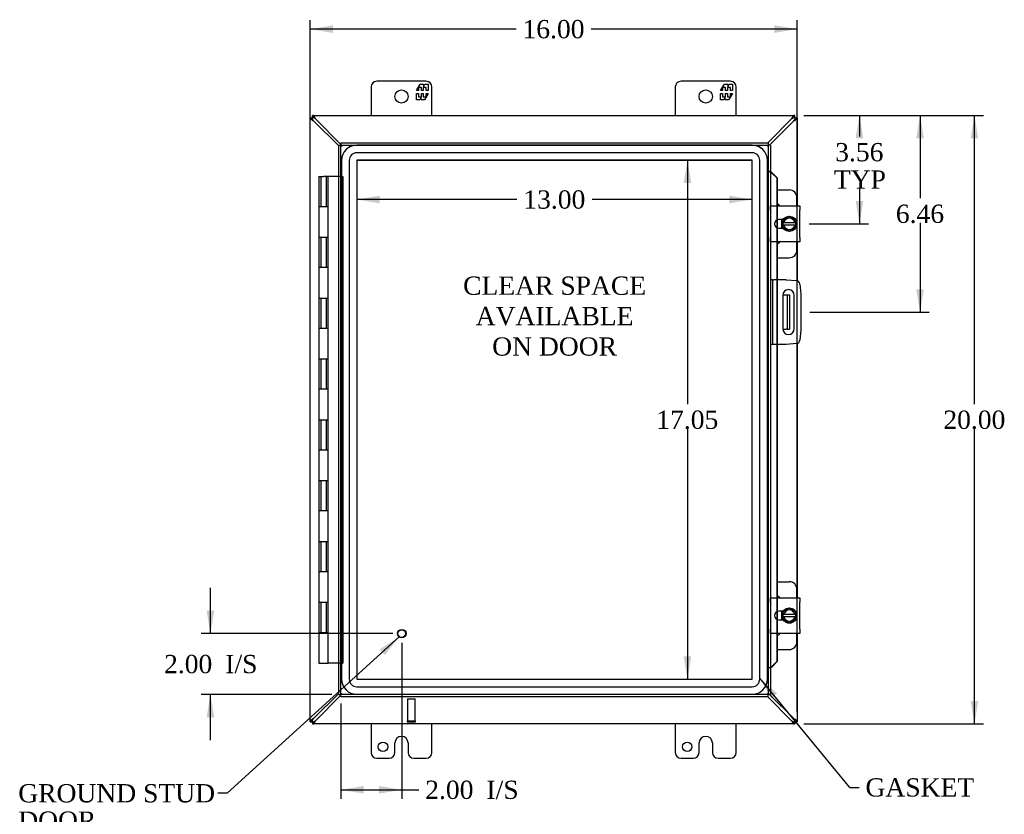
# Model space of a CAD drawing. Header units: inches. Extents: x 4 to 119, y 2 to 80.
# Tile 3 of 8: x 25 to 58, y 27 to 53. Entities that reach past the tile are written whole.
import ezdxf
from ezdxf.enums import TextEntityAlignment as Align

# ---------------------------------------------------------------- set-up
doc = ezdxf.new("R2010")
doc.units = ezdxf.units.IN
doc.header["$MEASUREMENT"] = 0
for name, color, linetype in [('COM40153-1', 7, 'CONTINUOUS'), ('COM40153-2', 7, 'CONTINUOUS'), ('COM42667', 7, 'CONTINUOUS'), ('COM42780', 7, 'CONTINUOUS'), ('COM48471', 7, 'CONTINUOUS'), ('COM48507', 7, 'CONTINUOUS'), ('COM70219', 7, 'CONTINUOUS'), ('COM71780-6', 7, 'CONTINUOUS'), ('DEFAULT', 7, 'CONTINUOUS'), ('FET07710', 7, 'CONTINUOUS'), ('HNG10620-16B', 7, 'CONTINUOUS'), ('HNG10620-16C', 7, 'CONTINUOUS'), ('SCC19011', 7, 'CONTINUOUS'), ('SPR20265', 7, 'CONTINUOUS'), ('STD21878', 7, 'CONTINUOUS'), ('WAF25035', 7, 'CONTINUOUS')]:
    doc.layers.add(name, color=color, linetype=linetype)
doc.styles.add('SEACAD_TIMES_NEW_ROMAN', font='times.ttf')

# ---------------------------------------------------------------- blocks, each defined once
blk = doc.blocks.new('SEANNOT_GROUP2')
at = {"layer": 'DEFAULT', "linetype": 'Continuous'}
blk.add_hatch(color=136, dxfattribs=at).paths.add_polyline_path([(37.261, 32.534), (37.732, 33.132), (37.093, 32.719)])
at = {"layer": 'DEFAULT', "color": 136, "linetype": 'Continuous'}
blk.add_line((32.08, 27.992), (31.78, 27.992), dxfattribs=at)
blk.add_lwpolyline([(32.08, 27.992), (37.732, 33.132)], dxfattribs=at)
at = {"layer": 'DEFAULT', "color": 136, "linetype": 'Continuous', "style": 'SEACAD_TIMES_NEW_ROMAN'}
for s, p in [('GROUND STUD', (25.214, 28.292)), ('DOOR', (25.214, 27.392))]:
    blk.add_text(s, height=0.6, dxfattribs=at).set_placement(p, align=Align.TOP_LEFT)
blk = doc.blocks.new('SEANNOT_GROUP3')
at = {"layer": 'DEFAULT', "linetype": 'Continuous'}
blk.add_hatch(color=136, dxfattribs=at).paths.add_polyline_path([(50.163, 31.275), (49.589, 31.774), (49.97, 31.116)])
at = {"layer": 'DEFAULT', "color": 136, "linetype": 'Continuous'}
blk.add_line((52.554, 28.184), (52.854, 28.184), dxfattribs=at)
blk.add_lwpolyline([(52.554, 28.184), (49.589, 31.774)], dxfattribs=at)
at = {"layer": 'DEFAULT', "color": 136, "linetype": 'Continuous', "style": 'SEACAD_TIMES_NEW_ROMAN'}
blk.add_text('GASKET', height=0.6, dxfattribs=at).set_placement((53.064, 28.484), align=Align.TOP_LEFT)
blk = doc.blocks.new('GDIMGGROUP')
at = {"layer": 'DEFAULT', "linetype": 'Continuous'}
for points in [[(35.563, 53.234), (34.813, 53.109), (35.563, 52.984)], [(50.063, 53.234), (50.063, 52.984), (50.813, 53.109)]]:
    blk.add_hatch(color=136, dxfattribs=at).paths.add_polyline_path(points)
at = {"layer": 'DEFAULT', "color": 136, "linetype": 'Continuous'}
for p, q in [((34.813, 30.671), (34.813, 53.409)), ((50.813, 30.671), (50.813, 53.409)), ((41.579, 53.109), (34.813, 53.109)), ((50.813, 53.109), (44.047, 53.109))]:
    blk.add_line(p, q, dxfattribs=at)
at = {"layer": 'DEFAULT', "color": 136, "linetype": 'Continuous', "style": 'SEACAD_TIMES_NEW_ROMAN'}
blk.add_text('16.00', height=0.6, dxfattribs=at).set_placement((41.789, 53.409), align=Align.TOP_LEFT)
blk = doc.blocks.new('GDIMGGROUP1')
at = {"layer": 'DEFAULT', "linetype": 'Continuous'}
for points in [[(56.771, 49.52), (56.646, 50.27), (56.521, 49.52)], [(56.771, 31.02), (56.521, 31.02), (56.646, 30.27)]]:
    blk.add_hatch(color=136, dxfattribs=at).paths.add_polyline_path(points)
at = {"layer": 'DEFAULT', "color": 136, "linetype": 'Continuous'}
for p, q in [((51.041, 50.27), (56.946, 50.27)), ((56.646, 40.78), (56.646, 50.27)), ((56.646, 30.27), (56.646, 39.97)), ((51.041, 30.27), (56.946, 30.27))]:
    blk.add_line(p, q, dxfattribs=at)
at = {"layer": 'DEFAULT', "color": 136, "linetype": 'Continuous', "style": 'SEACAD_TIMES_NEW_ROMAN'}
blk.add_text('20.00', height=0.6, dxfattribs=at).set_placement((55.623, 40.57), align=Align.TOP_LEFT)
blk = doc.blocks.new('GDIMGGROUP2')
at = {"layer": 'DEFAULT', "linetype": 'Continuous'}
for points in [[(31.407, 33.989), (31.532, 33.239), (31.657, 33.989)], [(31.407, 30.489), (31.657, 30.489), (31.532, 31.239)]]:
    blk.add_hatch(color=136, dxfattribs=at).paths.add_polyline_path(points)
at = {"layer": 'DEFAULT', "color": 136, "linetype": 'Continuous'}
for p, q in [((31.532, 33.239), (31.532, 34.739)), ((37.522, 33.239), (31.232, 33.239)), ((35.522, 31.239), (31.232, 31.239)), ((31.532, 29.739), (31.532, 31.239))]:
    blk.add_line(p, q, dxfattribs=at)
at = {"layer": 'DEFAULT', "color": 136, "linetype": 'Continuous', "style": 'SEACAD_TIMES_NEW_ROMAN'}
for s, p in [('2.00', (30.007, 32.539)), ('I/S', (32.019, 32.539))]:
    blk.add_text(s, height=0.6, dxfattribs=at).set_placement(p, align=Align.TOP_LEFT)
blk = doc.blocks.new('GDIMGGROUP3')
at = {"layer": 'DEFAULT', "linetype": 'Continuous'}
for points in [[(36.572, 27.981), (36.572, 28.231), (35.822, 28.106)], [(37.072, 27.981), (37.822, 28.106), (37.072, 28.231)]]:
    blk.add_hatch(color=136, dxfattribs=at).paths.add_polyline_path(points)
at = {"layer": 'DEFAULT', "color": 136, "linetype": 'Continuous'}
for p, q in [((37.822, 32.939), (37.822, 27.806)), ((35.822, 30.939), (35.822, 27.806)), ((35.822, 28.106), (38.082, 28.106)), ((38.082, 28.106), (38.382, 28.106))]:
    blk.add_line(p, q, dxfattribs=at)
at = {"layer": 'DEFAULT', "color": 136, "linetype": 'Continuous', "style": 'SEACAD_TIMES_NEW_ROMAN'}
for s, p in [('2.00', (38.592, 28.406)), ('I/S', (40.605, 28.406))]:
    blk.add_text(s, height=0.6, dxfattribs=at).set_placement(p, align=Align.TOP_LEFT)
blk = doc.blocks.new('GDIMGGROUP16')
at = {"layer": 'DEFAULT', "linetype": 'Continuous'}
for points in [[(52.989, 49.52), (52.864, 50.27), (52.739, 49.52)], [(52.989, 47.458), (52.739, 47.458), (52.864, 46.708)]]:
    blk.add_hatch(color=136, dxfattribs=at).paths.add_polyline_path(points)
at = {"layer": 'DEFAULT', "color": 136, "linetype": 'Continuous'}
for p, q in [((51.041, 50.27), (53.164, 50.27)), ((52.864, 50.27), (52.864, 49.576)), ((52.864, 47.866), (52.864, 46.708)), ((51.209, 46.708), (53.164, 46.708))]:
    blk.add_line(p, q, dxfattribs=at)
at = {"layer": 'DEFAULT', "color": 136, "linetype": 'Continuous', "style": 'SEACAD_TIMES_NEW_ROMAN'}
for s, p in [('3.56', (52.068, 49.366)), ('TYP', (52.025, 48.466))]:
    blk.add_text(s, height=0.6, dxfattribs=at).set_placement(p, align=Align.TOP_LEFT)
blk = doc.blocks.new('GDIMGGROUP17')
at = {"layer": 'DEFAULT', "linetype": 'Continuous'}
for points in [[(54.983, 49.52), (54.858, 50.27), (54.733, 49.52)], [(54.983, 44.56), (54.733, 44.56), (54.858, 43.81)]]:
    blk.add_hatch(color=136, dxfattribs=at).paths.add_polyline_path(points)
at = {"layer": 'DEFAULT', "color": 136, "linetype": 'Continuous'}
for p, q in [((51.041, 50.27), (55.158, 50.27)), ((54.858, 50.27), (54.858, 47.55)), ((54.858, 46.74), (54.858, 43.81)), ((51.238, 43.81), (55.158, 43.81))]:
    blk.add_line(p, q, dxfattribs=at)
at = {"layer": 'DEFAULT', "color": 136, "linetype": 'Continuous', "style": 'SEACAD_TIMES_NEW_ROMAN'}
blk.add_text('6.46', height=0.6, dxfattribs=at).set_placement((54.062, 47.34), align=Align.TOP_LEFT)
blk = doc.blocks.new('GDIMGGROUP23')
at = {"layer": 'DEFAULT', "linetype": 'Continuous'}
for points in [[(47.086, 48.047), (47.336, 48.047), (47.211, 48.797)], [(47.086, 32.493), (47.211, 31.743), (47.336, 32.493)]]:
    blk.add_hatch(color=136, dxfattribs=at).paths.add_polyline_path(points)
at = {"layer": 'DEFAULT', "color": 136, "linetype": 'Continuous'}
for p, q in [((47.211, 48.797), (47.211, 40.78)), ((47.211, 39.97), (47.211, 31.743))]:
    blk.add_line(p, q, dxfattribs=at)
at = {"layer": 'DEFAULT', "color": 136, "linetype": 'Continuous', "style": 'SEACAD_TIMES_NEW_ROMAN'}
blk.add_text('17.05', height=0.6, dxfattribs=at).set_placement((46.187, 40.57), align=Align.TOP_LEFT)
blk = doc.blocks.new('GDIMGGROUP24')
at = {"layer": 'DEFAULT', "linetype": 'Continuous'}
for points in [[(37.092, 47.384), (37.092, 47.634), (36.342, 47.509)], [(48.59, 47.384), (49.34, 47.509), (48.59, 47.634)]]:
    blk.add_hatch(color=136, dxfattribs=at).paths.add_polyline_path(points)
at = {"layer": 'DEFAULT', "color": 136, "linetype": 'Continuous'}
for p, q in [((41.607, 47.509), (36.342, 47.509)), ((49.34, 47.509), (44.075, 47.509))]:
    blk.add_line(p, q, dxfattribs=at)
at = {"layer": 'DEFAULT', "color": 136, "linetype": 'Continuous', "style": 'SEACAD_TIMES_NEW_ROMAN'}
blk.add_text('13.00', height=0.6, dxfattribs=at).set_placement((41.817, 47.809), align=Align.TOP_LEFT)

msp = doc.modelspace()

# ---------------------------------------------------------------- linework, layer by layer
at = {"layer": 'COM40153-1', "color": 7}
for p, q in [((50.345, 44.372), (50.455, 44.372)), ((50.455, 44.372), (50.491, 44.372)), ((50.491, 44.372), (50.563, 44.372)), ((50.491, 44.372), (50.491, 43.247)), ((50.563, 44.372), (50.563, 43.247)), ((50.345, 43.247), (50.455, 43.247)), ((50.491, 43.247), (50.455, 43.247)), ((50.491, 43.247), (50.563, 43.247))]:
    msp.add_line(p, q, dxfattribs=at)
at = {"layer": 'COM40153-2', "color": 7}
for p, q in [((50.01, 44.872), (49.938, 44.872)), ((50.01, 44.872), (50.01, 42.747)), ((50.01, 44.872), (50.046, 44.872)), ((50.461, 44.872), (50.046, 44.872)), ((50.461, 44.872), (50.795, 44.843)), ((50.909, 44.729), (50.938, 44.395)), ((50.344, 44.36), (50.344, 43.26)), ((50.719, 43.26), (50.719, 44.36)), ((50.938, 44.395), (50.938, 43.224)), ((50.938, 43.224), (50.909, 42.89)), ((50.01, 42.747), (49.938, 42.747)), ((50.046, 42.747), (50.01, 42.747)), ((50.461, 42.747), (50.046, 42.747)), ((50.795, 42.777), (50.461, 42.747))]:
    msp.add_line(p, q, dxfattribs=at)
for centre, radius, start, end in [((50.784, 44.719), 0.125, 5, 85), ((50.532, 44.36), 0.188, 0, 180), ((50.532, 43.26), 0.188, 180, 0), ((50.784, 42.901), 0.125, 275, 355)]:
    msp.add_arc(centre, radius, start, end, dxfattribs=at)
at = {"layer": 'COM42667', "color": 7}
for p, q in [((49.939, 47.154), (49.939, 47.297)), ((49.939, 47.297), (50.909, 47.297)), ((50.909, 47.297), (50.909, 47.154)), ((49.939, 47.154), (49.939, 46.262)), ((50.909, 46.262), (50.909, 47.154)), ((50.353, 46.848), (50.213, 46.848)), ((50.213, 46.567), (50.353, 46.567)), ((49.939, 46.119), (49.939, 46.262)), ((50.909, 46.119), (49.939, 46.119)), ((50.909, 46.262), (50.909, 46.119)), ((49.939, 34.278), (49.939, 34.421)), ((49.939, 34.421), (50.909, 34.421)), ((50.909, 34.421), (50.909, 34.278)), ((49.939, 34.278), (49.939, 33.386)), ((50.909, 33.386), (50.909, 34.278)), ((50.353, 33.972), (50.213, 33.972)), ((50.213, 33.691), (50.353, 33.691)), ((49.939, 33.243), (49.939, 33.386)), ((50.909, 33.386), (50.909, 33.243)), ((50.909, 33.243), (49.939, 33.243))]:
    msp.add_line(p, q, dxfattribs=at)
for centre in [(50.213, 46.708), (50.213, 33.832)]:
    msp.add_arc(centre, 0.141, 90, 270, dxfattribs=at)
at = {"layer": 'COM42780', "color": 7}
for p, q in [((50.163, 47.823), (50.56, 47.823)), ((50.81, 47.297), (50.81, 47.573)), ((50.31, 46.774), (50.31, 46.848)), ((50.31, 46.567), (50.31, 46.639)), ((50.81, 45.843), (50.81, 46.119)), ((50.163, 45.593), (50.56, 45.593)), ((50.163, 34.947), (50.56, 34.947)), ((50.81, 34.421), (50.81, 34.697)), ((50.31, 33.898), (50.31, 33.972)), ((50.31, 33.691), (50.31, 33.763)), ((50.81, 32.967), (50.81, 33.243)), ((50.163, 32.717), (50.56, 32.717))]:
    msp.add_line(p, q, dxfattribs=at)
for centre, start, end in [((50.56, 47.573), 0, 90), ((50.06, 47.136), 39.9324, 65.6695), ((50.06, 46.28), 294.3305, 320.0676), ((50.56, 45.843), 270, 0), ((50.56, 34.697), 0, 90), ((50.06, 34.26), 39.9324, 65.6695), ((50.06, 33.404), 294.3305, 320.0676), ((50.56, 32.967), 270, 0)]:
    msp.add_arc(centre, 0.25, start, end, dxfattribs=at)
at = {"layer": 'COM48471', "color": 7}
for p, q in [((34.813, 50.198), (34.885, 50.198)), ((34.813, 50.168), (34.813, 50.198)), ((34.813, 30.371), (34.813, 50.168)), ((34.885, 50.168), (34.813, 50.168)), ((34.885, 50.168), (34.885, 50.198)), ((50.741, 50.198), (50.813, 50.198)), ((50.741, 50.198), (50.741, 50.168)), ((50.741, 50.168), (50.813, 50.168)), ((50.813, 50.198), (50.813, 50.168)), ((50.813, 50.168), (50.813, 47.297)), ((34.921, 50.093), (34.902, 50.125)), ((35.75, 49.271), (34.921, 50.093)), ((50.705, 50.093), (49.905, 49.3)), ((50.705, 50.093), (50.724, 50.125)), ((50.813, 46.119), (50.813, 44.84)), ((50.813, 42.779), (50.813, 34.421)), ((50.813, 33.243), (50.813, 30.371)), ((34.921, 30.447), (35.75, 31.269)), ((49.905, 31.239), (50.705, 30.447)), ((34.902, 30.414), (34.921, 30.447)), ((50.724, 30.414), (50.705, 30.447)), ((34.813, 30.342), (34.813, 30.371)), ((34.885, 30.371), (34.813, 30.371)), ((34.813, 30.342), (34.885, 30.342)), ((34.885, 30.342), (34.885, 30.371)), ((50.741, 30.371), (50.741, 30.342)), ((50.741, 30.371), (50.813, 30.371)), ((50.741, 30.342), (50.813, 30.342)), ((50.813, 30.371), (50.813, 30.342))]:
    msp.add_line(p, q, dxfattribs=at)
for centre, radius, start, end in [((35.331, 50.891), 0.898, 238.5398, 242.806), ((50.278, 50.92), 0.931, 297.2704, 301.3838), ((35.331, 29.649), 0.898, 117.194, 121.4601), ((50.278, 29.62), 0.931, 58.6162, 62.7296)]:
    msp.add_arc(centre, radius, start, end, dxfattribs=at)
for points, knots in [([(34.863, 50.125), (34.861, 50.126), (34.858, 50.129), (34.853, 50.132), (34.848, 50.135), (34.844, 50.138), (34.839, 50.141), (34.835, 50.143), (34.831, 50.146), (34.826, 50.15), (34.821, 50.154), (34.817, 50.159), (34.815, 50.162), (34.813, 50.165), (34.813, 50.167), (34.813, 50.168)], [0, 0, 0, 0, 0.058508, 0.117588, 0.177234, 0.23744, 0.298196, 0.359495, 0.421327, 0.483683, 0.609872, 0.738031, 0.824554, 0.911887, 1, 1, 1, 1]), ([(34.902, 50.125), (34.899, 50.13), (34.897, 50.134), (34.893, 50.142), (34.891, 50.145), (34.888, 50.152), (34.887, 50.156), (34.885, 50.162), (34.885, 50.165), (34.885, 50.168)], [0, 0, 0, 0, 0.25, 0.25, 0.5, 0.5, 0.75, 0.75, 1, 1, 1, 1]), ([(50.741, 50.168), (50.741, 50.165), (50.741, 50.162), (50.739, 50.156), (50.738, 50.152), (50.735, 50.145), (50.733, 50.142), (50.729, 50.134), (50.727, 50.13), (50.724, 50.125)], [0, 0, 0, 0, 0.25, 0.25, 0.5, 0.5, 0.75, 0.75, 1, 1, 1, 1]), ([(50.813, 50.168), (50.813, 50.168), (50.813, 50.166), (50.812, 50.164), (50.811, 50.162), (50.81, 50.16), (50.808, 50.158), (50.806, 50.156), (50.804, 50.154), (50.801, 50.151), (50.797, 50.148), (50.791, 50.143), (50.783, 50.138), (50.773, 50.132), (50.767, 50.127), (50.763, 50.125)], [0, 0, 0, 0, 0.058839, 0.117335, 0.175479, 0.233264, 0.290679, 0.347718, 0.404373, 0.460635, 0.516498, 0.640635, 0.762642, 0.882451, 1, 1, 1, 1]), ([(34.813, 30.371), (34.813, 30.372), (34.813, 30.373), (34.814, 30.375), (34.815, 30.377), (34.816, 30.379), (34.818, 30.382), (34.82, 30.384), (34.822, 30.386), (34.825, 30.388), (34.829, 30.392), (34.835, 30.396), (34.843, 30.402), (34.853, 30.408), (34.859, 30.412), (34.863, 30.414)], [0, 0, 0, 0, 0.058839, 0.117335, 0.175479, 0.233264, 0.290679, 0.347718, 0.404373, 0.460635, 0.516498, 0.640635, 0.762642, 0.882451, 1, 1, 1, 1]), ([(34.885, 30.371), (34.885, 30.374), (34.885, 30.377), (34.887, 30.384), (34.888, 30.387), (34.891, 30.394), (34.893, 30.398), (34.897, 30.406), (34.899, 30.41), (34.902, 30.414)], [0, 0, 0, 0, 0.25, 0.25, 0.5, 0.5, 0.75, 0.75, 1, 1, 1, 1]), ([(50.724, 30.414), (50.727, 30.41), (50.729, 30.406), (50.733, 30.398), (50.735, 30.394), (50.738, 30.387), (50.739, 30.384), (50.741, 30.377), (50.741, 30.374), (50.741, 30.371)], [0, 0, 0, 0, 0.25, 0.25, 0.5, 0.5, 0.75, 0.75, 1, 1, 1, 1]), ([(50.763, 30.414), (50.765, 30.413), (50.768, 30.411), (50.773, 30.408), (50.778, 30.405), (50.782, 30.402), (50.787, 30.399), (50.791, 30.396), (50.795, 30.393), (50.8, 30.39), (50.805, 30.385), (50.809, 30.381), (50.811, 30.377), (50.813, 30.374), (50.813, 30.372), (50.813, 30.371)], [0, 0, 0, 0, 0.058508, 0.117588, 0.177234, 0.23744, 0.298196, 0.359495, 0.421327, 0.483683, 0.609872, 0.738031, 0.824554, 0.911887, 1, 1, 1, 1])]:
    msp.add_open_spline(points, degree=3, knots=knots, dxfattribs=at)
at = {"layer": 'COM48507', "color": 7}
for p, q in [((34.885, 50.198), (34.885, 50.27)), ((34.915, 50.27), (34.885, 50.27)), ((34.915, 50.198), (34.885, 50.198)), ((34.915, 50.198), (34.915, 50.27)), ((34.915, 50.27), (50.711, 50.27)), ((34.99, 50.162), (34.957, 50.181)), ((50.669, 50.181), (50.636, 50.162)), ((50.711, 50.198), (50.711, 50.27)), ((50.741, 50.27), (50.711, 50.27)), ((50.741, 50.198), (50.711, 50.198)), ((50.741, 50.198), (50.741, 50.27)), ((35.822, 49.322), (34.99, 50.162)), ((50.636, 50.162), (49.853, 49.372)), ((34.99, 30.378), (35.822, 31.217)), ((49.853, 31.167), (50.636, 30.378)), ((34.885, 30.342), (34.885, 30.27)), ((34.885, 30.342), (34.915, 30.342)), ((34.885, 30.27), (34.915, 30.27)), ((34.915, 30.342), (34.915, 30.27)), ((50.711, 30.27), (34.915, 30.27)), ((34.957, 30.358), (34.99, 30.378)), ((50.636, 30.378), (50.669, 30.358)), ((50.711, 30.342), (50.711, 30.27)), ((50.711, 30.342), (50.741, 30.342)), ((50.711, 30.27), (50.741, 30.27)), ((50.741, 30.342), (50.741, 30.27))]:
    msp.add_line(p, q, dxfattribs=at)
for centre, start, end in [((34.163, 49.735), 27.2703, 31.3838), ((51.463, 49.735), 148.6162, 152.7296), ((34.163, 30.804), 328.6162, 332.7296), ((51.463, 30.804), 207.2703, 211.3838)]:
    msp.add_arc(centre, 0.931, start, end, dxfattribs=at)
for points, knots in [([(34.957, 50.22), (34.953, 50.227), (34.949, 50.233), (34.941, 50.245), (34.937, 50.251), (34.93, 50.26), (34.927, 50.263), (34.92, 50.268), (34.917, 50.27), (34.915, 50.27)], [0, 0, 0, 0, 0.25, 0.25, 0.5, 0.5, 0.75, 0.75, 1, 1, 1, 1]), ([(34.957, 50.181), (34.956, 50.182), (34.952, 50.184), (34.948, 50.186), (34.943, 50.189), (34.938, 50.191), (34.934, 50.193), (34.929, 50.195), (34.924, 50.197), (34.919, 50.198), (34.916, 50.198), (34.915, 50.198)], [0, 0, 0, 0, 0.10632, 0.211245, 0.314764, 0.41687, 0.517562, 0.641426, 0.7631, 0.88261, 1, 1, 1, 1]), ([(50.711, 50.27), (50.709, 50.27), (50.706, 50.268), (50.699, 50.263), (50.696, 50.26), (50.689, 50.251), (50.685, 50.245), (50.677, 50.233), (50.673, 50.227), (50.669, 50.22)], [0, 0, 0, 0, 0.25, 0.25, 0.5, 0.5, 0.75, 0.75, 1, 1, 1, 1]), ([(50.711, 50.198), (50.71, 50.198), (50.709, 50.198), (50.705, 50.197), (50.702, 50.197), (50.699, 50.196), (50.696, 50.194), (50.691, 50.193), (50.687, 50.19), (50.681, 50.188), (50.675, 50.185), (50.671, 50.182), (50.669, 50.181)], [0, 0, 0, 0, 0.078044, 0.157022, 0.236947, 0.317833, 0.399688, 0.482519, 0.608583, 0.736857, 0.867336, 1, 1, 1, 1]), ([(34.915, 30.342), (34.916, 30.342), (34.917, 30.342), (34.921, 30.342), (34.924, 30.343), (34.927, 30.344), (34.93, 30.345), (34.934, 30.347), (34.939, 30.349), (34.945, 30.352), (34.951, 30.355), (34.955, 30.357), (34.957, 30.358)], [0, 0, 0, 0, 0.078044, 0.157022, 0.236947, 0.317833, 0.399688, 0.482519, 0.608583, 0.736857, 0.867336, 1, 1, 1, 1]), ([(34.915, 30.27), (34.917, 30.27), (34.92, 30.271), (34.927, 30.276), (34.93, 30.28), (34.937, 30.289), (34.941, 30.294), (34.949, 30.306), (34.953, 30.313), (34.957, 30.32)], [0, 0, 0, 0, 0.25, 0.25, 0.5, 0.5, 0.75, 0.75, 1, 1, 1, 1]), ([(50.669, 30.358), (50.67, 30.358), (50.674, 30.356), (50.678, 30.353), (50.683, 30.351), (50.688, 30.349), (50.692, 30.347), (50.697, 30.345), (50.702, 30.343), (50.707, 30.342), (50.71, 30.342), (50.711, 30.342)], [0, 0, 0, 0, 0.10632, 0.211245, 0.314764, 0.41687, 0.517562, 0.641426, 0.7631, 0.88261, 1, 1, 1, 1]), ([(50.669, 30.32), (50.673, 30.313), (50.677, 30.306), (50.685, 30.294), (50.689, 30.289), (50.696, 30.28), (50.699, 30.276), (50.706, 30.271), (50.709, 30.27), (50.711, 30.27)], [0, 0, 0, 0, 0.25, 0.25, 0.5, 0.5, 0.75, 0.75, 1, 1, 1, 1])]:
    msp.add_open_spline(points, degree=3, knots=knots, dxfattribs=at)
at = {"layer": 'COM70219', "color": 7}
for p, q in [((49.339, 49.296), (36.343, 49.296)), ((49.339, 49.295), (36.343, 49.295)), ((49.339, 49.046), (36.343, 49.046)), ((35.843, 48.796), (35.843, 31.744)), ((35.844, 48.796), (35.844, 31.744)), ((36.093, 48.796), (36.093, 31.744)), ((36.342, 48.796), (36.342, 31.744)), ((49.339, 48.797), (36.343, 48.797)), ((36.343, 48.796), (36.343, 31.744)), ((49.339, 48.796), (36.343, 48.796)), ((49.339, 31.744), (49.339, 48.796)), ((49.34, 31.744), (49.34, 48.796)), ((49.589, 31.744), (49.589, 48.796)), ((49.838, 31.744), (49.838, 48.796)), ((49.839, 31.744), (49.839, 48.796)), ((36.343, 31.744), (49.339, 31.744)), ((36.343, 31.743), (49.339, 31.743)), ((36.343, 31.494), (49.339, 31.494)), ((36.343, 31.245), (49.339, 31.245)), ((36.343, 31.244), (49.339, 31.244))]:
    msp.add_line(p, q, dxfattribs=at)
for centre, radius, start, end in [((36.343, 48.796), 0.5, 90, 180), ((36.343, 48.796), 0.499, 90, 180), ((49.339, 48.796), 0.5, 0, 90), ((49.339, 48.796), 0.499, 0, 90), ((36.343, 48.796), 0.25, 90, 180), ((49.339, 48.796), 0.25, 0, 90), ((36.343, 48.796), 0.001, 90, 180), ((49.339, 48.796), 0.001, 0, 90), ((36.343, 31.744), 0.5, 180, 270), ((36.343, 31.744), 0.499, 180, 270), ((36.343, 31.744), 0.25, 180, 270), ((36.343, 31.744), 0.001, 180, 270), ((49.339, 31.744), 0.5, 270, 0), ((49.339, 31.744), 0.001, 270, 0), ((49.339, 31.744), 0.25, 270, 0), ((49.339, 31.744), 0.499, 270, 0)]:
    msp.add_arc(centre, radius, start, end, dxfattribs=at)
at = {"layer": 'COM71780-6', "color": 7}
for p, q in [((35.75, 49.3), (35.822, 49.3)), ((35.75, 31.239), (35.75, 49.3)), ((35.822, 49.372), (35.822, 49.3)), ((35.822, 49.372), (49.866, 49.372)), ((35.822, 49.3), (49.866, 49.3)), ((35.822, 49.3), (35.858, 49.264)), ((35.822, 31.239), (35.822, 49.3)), ((35.822, 49.3), (35.858, 49.264)), ((49.866, 49.3), (49.83, 49.264)), ((49.866, 49.3), (49.83, 49.264)), ((49.866, 49.372), (49.866, 49.3)), ((49.866, 49.3), (49.866, 31.239)), ((49.938, 49.3), (49.866, 49.3)), ((49.938, 49.3), (49.938, 31.239)), ((49.938, 48.425), (49.866, 48.425)), ((49.951, 48.425), (49.938, 48.425)), ((49.98, 48.39), (50.15, 48.217)), ((49.98, 48.39), (49.993, 48.39)), ((49.993, 48.39), (50.163, 48.217)), ((50.15, 48.217), (50.15, 47.297)), ((50.163, 48.217), (50.15, 48.217)), ((50.163, 48.217), (50.163, 47.297)), ((50.15, 47.297), (50.15, 46.833)), ((50.163, 47.297), (50.163, 46.839)), ((50.15, 46.833), (50.15, 46.582)), ((50.163, 46.839), (50.163, 46.577)), ((50.15, 46.582), (50.15, 46.119)), ((50.163, 46.577), (50.163, 46.119)), ((50.15, 46.119), (50.15, 44.872)), ((50.163, 46.119), (50.163, 44.872)), ((50.15, 44.872), (50.15, 42.747)), ((50.163, 44.872), (50.163, 42.747)), ((50.15, 42.747), (50.15, 34.421)), ((50.163, 42.747), (50.163, 34.421)), ((50.15, 34.421), (50.15, 33.957)), ((50.163, 34.421), (50.163, 33.963)), ((50.15, 33.957), (50.15, 33.706)), ((50.15, 33.706), (50.15, 33.243)), ((50.163, 33.963), (50.163, 33.701)), ((50.163, 33.701), (50.163, 33.243)), ((50.15, 33.243), (50.15, 32.322)), ((50.163, 33.243), (50.163, 32.322)), ((49.938, 32.114), (49.866, 32.114)), ((49.938, 32.114), (49.951, 32.114)), ((50.15, 32.322), (49.98, 32.15)), ((49.98, 32.15), (49.993, 32.15)), ((50.163, 32.322), (49.993, 32.15)), ((50.163, 32.322), (50.15, 32.322)), ((35.75, 31.239), (35.822, 31.239)), ((35.822, 31.239), (35.858, 31.275)), ((35.822, 31.239), (35.858, 31.275)), ((49.866, 31.239), (35.822, 31.239)), ((35.822, 31.167), (35.822, 31.239)), ((49.866, 31.167), (35.822, 31.167)), ((49.866, 31.239), (49.83, 31.275)), ((49.866, 31.239), (49.83, 31.275)), ((49.866, 31.167), (49.866, 31.239)), ((49.938, 31.239), (49.866, 31.239))]:
    msp.add_line(p, q, dxfattribs=at)
for centre, radius, start, end in [((50.378, 49.476), 1.153, 245.7342, 249.3638), ((50.269, 48.659), 0.395, 216.3142, 223.0054), ((50.378, 49.476), 1.153, 249.3638, 250.458), ((50.378, 31.063), 1.153, 110.6362, 114.2658), ((50.269, 31.881), 0.395, 136.9946, 143.6858)]:
    msp.add_arc(centre, radius, start, end, dxfattribs=at)
for points in [[(49.972, 48.398), (49.965, 48.401), (49.964, 48.403), (49.969, 48.402)], [(49.969, 32.138), (49.964, 32.137), (49.965, 32.139), (49.972, 32.142)]]:
    msp.add_open_spline(points, degree=3, dxfattribs=at)
at = {"layer": 'FET07710', "color": 7}
for p, q in [((36.813, 51.207), (36.813, 50.27)), ((38.625, 51.395), (37, 51.395)), ((38.303, 51.09), (38.425, 51.302)), ((38.465, 51.195), (38.367, 51.195)), ((38.367, 51.195), (38.367, 51.09)), ((38.425, 51.302), (38.534, 51.302)), ((38.465, 51.09), (38.465, 51.195)), ((38.623, 51.195), (38.525, 51.195)), ((38.525, 51.195), (38.525, 51.09)), ((38.534, 51.302), (38.534, 51.224)), ((38.534, 51.224), (38.579, 51.302)), ((38.579, 51.302), (38.688, 51.302)), ((38.623, 51.09), (38.623, 51.195)), ((38.688, 51.302), (38.688, 51.09)), ((38.813, 50.27), (38.813, 51.207)), ((46.813, 51.207), (46.813, 50.27)), ((48.625, 51.395), (47, 51.395)), ((48.303, 51.09), (48.425, 51.302)), ((48.465, 51.195), (48.367, 51.195)), ((48.367, 51.195), (48.367, 51.09)), ((48.425, 51.302), (48.534, 51.302)), ((48.465, 51.09), (48.465, 51.195)), ((48.623, 51.195), (48.525, 51.195)), ((48.525, 51.195), (48.525, 51.09)), ((48.534, 51.302), (48.534, 51.224)), ((48.534, 51.224), (48.579, 51.302)), ((48.579, 51.302), (48.688, 51.302)), ((48.623, 51.09), (48.623, 51.195)), ((48.688, 51.302), (48.688, 51.09)), ((48.813, 50.27), (48.813, 51.207)), ((38.367, 51.09), (38.303, 51.09)), ((38.303, 50.78), (38.303, 50.992)), ((38.303, 50.992), (38.367, 50.992)), ((38.367, 50.992), (38.367, 50.886)), ((38.367, 50.886), (38.465, 50.886)), ((38.456, 50.858), (38.412, 50.78)), ((38.456, 50.78), (38.456, 50.858)), ((38.525, 51.09), (38.465, 51.09)), ((38.465, 50.886), (38.465, 50.992)), ((38.465, 50.992), (38.525, 50.992)), ((38.525, 50.992), (38.525, 50.886)), ((38.525, 50.886), (38.623, 50.886)), ((38.688, 50.992), (38.565, 50.78)), ((38.688, 51.09), (38.623, 51.09)), ((38.623, 50.886), (38.623, 50.992)), ((38.623, 50.992), (38.688, 50.992)), ((48.367, 51.09), (48.303, 51.09)), ((48.303, 50.78), (48.303, 50.992)), ((48.303, 50.992), (48.367, 50.992)), ((48.367, 50.992), (48.367, 50.886)), ((48.367, 50.886), (48.465, 50.886)), ((48.456, 50.858), (48.412, 50.78)), ((48.456, 50.78), (48.456, 50.858)), ((48.525, 51.09), (48.465, 51.09)), ((48.465, 50.886), (48.465, 50.992)), ((48.465, 50.992), (48.525, 50.992)), ((48.525, 50.992), (48.525, 50.886)), ((48.525, 50.886), (48.623, 50.886)), ((48.688, 50.992), (48.565, 50.78)), ((48.688, 51.09), (48.623, 51.09)), ((48.623, 50.886), (48.623, 50.992)), ((48.623, 50.992), (48.688, 50.992)), ((38.412, 50.78), (38.303, 50.78)), ((38.565, 50.78), (38.456, 50.78)), ((48.412, 50.78), (48.303, 50.78)), ((48.565, 50.78), (48.456, 50.78)), ((36.813, 30.27), (36.813, 29.332)), ((38.813, 29.332), (38.813, 30.27)), ((46.813, 30.27), (46.813, 29.332)), ((48.813, 29.332), (48.813, 30.27)), ((37.812, 29.863), (37.813, 29.863)), ((47.812, 29.863), (47.813, 29.863)), ((37.594, 29.332), (37.594, 29.645)), ((38.031, 29.645), (38.031, 29.332)), ((47.594, 29.332), (47.594, 29.645)), ((48.031, 29.645), (48.031, 29.332)), ((37, 29.145), (37.407, 29.145)), ((38.218, 29.145), (38.625, 29.145)), ((47, 29.145), (47.407, 29.145)), ((48.218, 29.145), (48.625, 29.145))]:
    msp.add_line(p, q, dxfattribs=at)
for centre, radius in [((37.813, 50.895), 0.219), ((47.813, 50.895), 0.219), ((37.204, 29.52), 0.156), ((47.204, 29.52), 0.156)]:
    msp.add_circle(centre, radius, dxfattribs=at)
for centre, radius, start, end in [((37, 51.207), 0.188, 90, 180), ((38.625, 51.207), 0.187, 0, 90), ((47, 51.207), 0.188, 90, 180), ((48.625, 51.207), 0.188, 0, 90), ((37.812, 29.645), 0.218, 90, 180), ((37.813, 29.645), 0.218, 0, 90), ((47.812, 29.645), 0.218, 90, 180), ((47.813, 29.645), 0.218, 0, 90), ((37, 29.332), 0.188, 180, 270), ((37.407, 29.332), 0.188, 270, 0), ((38.218, 29.332), 0.187, 180, 270), ((38.625, 29.332), 0.188, 270, 0), ((47, 29.332), 0.188, 180, 270), ((47.407, 29.332), 0.188, 270, 0), ((48.218, 29.332), 0.188, 180, 270), ((48.625, 29.332), 0.188, 270, 0)]:
    msp.add_arc(centre, radius, start, end, dxfattribs=at)
at = {"layer": 'HNG10620-16B', "color": 7}
for p, q in [((35.252, 47.27), (35.098, 47.27)), ((35.098, 47.27), (35.098, 46.27)), ((35.098, 46.27), (35.252, 46.27)), ((35.252, 45.27), (35.098, 45.27)), ((35.098, 45.27), (35.098, 44.27)), ((35.098, 44.27), (35.252, 44.27)), ((35.252, 43.27), (35.098, 43.27)), ((35.098, 43.27), (35.098, 42.27)), ((35.098, 42.27), (35.252, 42.27)), ((35.252, 41.27), (35.098, 41.27)), ((35.098, 41.27), (35.098, 40.27)), ((35.098, 40.27), (35.252, 40.27)), ((35.252, 39.27), (35.098, 39.27)), ((35.098, 39.27), (35.098, 38.27)), ((35.098, 38.27), (35.252, 38.27)), ((35.252, 37.27), (35.098, 37.27)), ((35.098, 37.27), (35.098, 36.27)), ((35.098, 36.27), (35.252, 36.27)), ((35.252, 35.27), (35.098, 35.27)), ((35.098, 35.27), (35.098, 34.27)), ((35.098, 34.27), (35.252, 34.27)), ((35.252, 33.27), (35.098, 33.27)), ((35.098, 33.27), (35.098, 32.27)), ((35.098, 32.27), (35.406, 32.27))]:
    msp.add_line(p, q, dxfattribs=at)
at = {"layer": 'HNG10620-16C', "color": 7}
for p, q in [((35.098, 48.27), (35.252, 48.27)), ((35.098, 48.27), (35.098, 47.27)), ((35.158, 48.27), (35.158, 47.27)), ((35.75, 48.27), (35.252, 48.27)), ((35.335, 48.27), (35.335, 47.27)), ((35.346, 47.27), (35.346, 48.27)), ((35.388, 48.27), (35.388, 47.27)), ((35.406, 47.27), (35.406, 48.27)), ((35.793, 48.27), (35.75, 48.27)), ((35.822, 48.27), (35.793, 48.27)), ((35.822, 48.27), (35.882, 48.27)), ((35.882, 48.27), (35.882, 32.27)), ((35.252, 47.27), (35.098, 47.27)), ((35.406, 47.27), (35.252, 47.27)), ((35.406, 46.27), (35.406, 47.27)), ((35.098, 46.27), (35.252, 46.27)), ((35.098, 46.27), (35.098, 45.27)), ((35.158, 46.27), (35.158, 45.27)), ((35.252, 46.27), (35.406, 46.27)), ((35.335, 46.27), (35.335, 45.27)), ((35.346, 45.27), (35.346, 46.27)), ((35.388, 46.27), (35.388, 45.27)), ((35.406, 45.27), (35.406, 46.27)), ((35.252, 45.27), (35.098, 45.27)), ((35.406, 45.27), (35.252, 45.27)), ((35.406, 44.27), (35.406, 45.27)), ((35.098, 44.27), (35.252, 44.27)), ((35.098, 44.27), (35.098, 43.27)), ((35.158, 44.27), (35.158, 43.27)), ((35.252, 44.27), (35.406, 44.27)), ((35.335, 44.27), (35.335, 43.27)), ((35.346, 43.27), (35.346, 44.27)), ((35.388, 44.27), (35.388, 43.27)), ((35.406, 43.27), (35.406, 44.27)), ((35.252, 43.27), (35.098, 43.27)), ((35.406, 43.27), (35.252, 43.27)), ((35.406, 42.27), (35.406, 43.27)), ((35.098, 42.27), (35.252, 42.27)), ((35.098, 42.27), (35.098, 41.27)), ((35.158, 42.27), (35.158, 41.27)), ((35.252, 42.27), (35.406, 42.27)), ((35.335, 42.27), (35.335, 41.27)), ((35.346, 41.27), (35.346, 42.27)), ((35.388, 42.27), (35.388, 41.27)), ((35.406, 41.27), (35.406, 42.27)), ((35.252, 41.27), (35.098, 41.27)), ((35.406, 41.27), (35.252, 41.27)), ((35.406, 40.27), (35.406, 41.27)), ((35.098, 40.27), (35.252, 40.27)), ((35.098, 40.27), (35.098, 39.27)), ((35.158, 40.27), (35.158, 39.27)), ((35.252, 40.27), (35.406, 40.27)), ((35.335, 40.27), (35.335, 39.27)), ((35.346, 39.27), (35.346, 40.27)), ((35.388, 40.27), (35.388, 39.27)), ((35.406, 39.27), (35.406, 40.27)), ((35.252, 39.27), (35.098, 39.27)), ((35.406, 39.27), (35.252, 39.27)), ((35.406, 38.27), (35.406, 39.27)), ((35.098, 38.27), (35.252, 38.27)), ((35.098, 38.27), (35.098, 37.27)), ((35.158, 38.27), (35.158, 37.27)), ((35.252, 38.27), (35.406, 38.27)), ((35.335, 38.27), (35.335, 37.27)), ((35.346, 37.27), (35.346, 38.27)), ((35.388, 38.27), (35.388, 37.27)), ((35.406, 37.27), (35.406, 38.27)), ((35.252, 37.27), (35.098, 37.27)), ((35.406, 37.27), (35.252, 37.27)), ((35.406, 36.27), (35.406, 37.27)), ((35.098, 36.27), (35.252, 36.27)), ((35.098, 36.27), (35.098, 35.27)), ((35.158, 36.27), (35.158, 35.27)), ((35.252, 36.27), (35.406, 36.27)), ((35.335, 36.27), (35.335, 35.27)), ((35.346, 35.27), (35.346, 36.27)), ((35.388, 36.27), (35.388, 35.27)), ((35.406, 35.27), (35.406, 36.27)), ((35.252, 35.27), (35.098, 35.27)), ((35.406, 35.27), (35.252, 35.27)), ((35.406, 34.27), (35.406, 35.27)), ((35.098, 34.27), (35.252, 34.27)), ((35.098, 34.27), (35.098, 33.27)), ((35.158, 34.27), (35.158, 33.27)), ((35.252, 34.27), (35.406, 34.27)), ((35.335, 34.27), (35.335, 33.27)), ((35.346, 33.27), (35.346, 34.27)), ((35.388, 34.27), (35.388, 33.27)), ((35.406, 33.27), (35.406, 34.27)), ((35.252, 33.27), (35.098, 33.27)), ((35.406, 33.27), (35.252, 33.27)), ((35.406, 32.27), (35.406, 33.27)), ((35.75, 32.27), (35.406, 32.27)), ((35.793, 32.27), (35.75, 32.27)), ((35.822, 32.27), (35.793, 32.27)), ((35.822, 32.27), (35.882, 32.27))]:
    msp.add_line(p, q, dxfattribs=at)
at = {"layer": 'SCC19011', "color": 7}
for p, q in [((50.56, 46.949), (50.345, 46.817)), ((50.775, 46.817), (50.56, 46.949)), ((50.345, 46.817), (50.345, 46.742)), ((50.345, 46.742), (50.345, 46.674)), ((50.365, 46.742), (50.345, 46.742)), ((50.345, 46.674), (50.345, 46.599)), ((50.345, 46.674), (50.365, 46.674)), ((50.375, 46.742), (50.365, 46.742)), ((50.365, 46.674), (50.375, 46.674)), ((50.744, 46.742), (50.375, 46.742)), ((50.375, 46.674), (50.744, 46.674)), ((50.754, 46.742), (50.744, 46.742)), ((50.744, 46.674), (50.754, 46.674)), ((50.775, 46.742), (50.754, 46.742)), ((50.754, 46.674), (50.775, 46.674)), ((50.775, 46.742), (50.775, 46.817)), ((50.775, 46.674), (50.775, 46.742)), ((50.775, 46.599), (50.775, 46.674)), ((50.345, 46.599), (50.56, 46.467)), ((50.56, 46.467), (50.775, 46.599)), ((50.56, 34.073), (50.345, 33.941)), ((50.775, 33.941), (50.56, 34.073)), ((50.345, 33.941), (50.345, 33.866)), ((50.345, 33.866), (50.345, 33.798)), ((50.365, 33.866), (50.345, 33.866)), ((50.345, 33.798), (50.345, 33.723)), ((50.345, 33.798), (50.365, 33.798)), ((50.345, 33.723), (50.56, 33.591)), ((50.375, 33.866), (50.365, 33.866)), ((50.365, 33.798), (50.375, 33.798)), ((50.744, 33.866), (50.375, 33.866)), ((50.375, 33.798), (50.744, 33.798)), ((50.56, 33.591), (50.775, 33.723)), ((50.754, 33.866), (50.744, 33.866)), ((50.744, 33.798), (50.754, 33.798)), ((50.775, 33.866), (50.754, 33.866)), ((50.754, 33.798), (50.775, 33.798)), ((50.775, 33.866), (50.775, 33.941)), ((50.775, 33.798), (50.775, 33.866)), ((50.775, 33.723), (50.775, 33.798))]:
    msp.add_line(p, q, dxfattribs=at)
for centre, start, end in [((50.56, 46.708), 10.4474, 169.5526), ((50.56, 46.708), 190.4474, 349.5526), ((50.56, 33.832), 10.4474, 169.5526), ((50.56, 33.832), 190.4474, 349.5526)]:
    msp.add_arc(centre, 0.187, start, end, dxfattribs=at)
at = {"layer": 'SPR20265', "color": 7}
for points in [[(50.342, 46.849), (50.329, 46.83), (50.307, 46.784), (50.294, 46.704), (50.308, 46.623), (50.331, 46.582), (50.341, 46.566)], [(50.342, 33.973), (50.329, 33.954), (50.307, 33.908), (50.294, 33.828), (50.308, 33.747), (50.331, 33.706), (50.341, 33.69)]]:
    msp.add_open_spline(points, degree=3, knots=[0.95809881, 0.95809881, 0.95809881, 0.95809881, 0.9661238, 0.97598802, 0.98694613, 0.99365696, 0.99365696, 0.99365696, 0.99365696], dxfattribs=at)
at = {"layer": 'STD21878', "color": 7}
for p, q in [((38.01, 31.092), (38.26, 31.092)), ((38.01, 31.092), (38.01, 30.373)), ((38.26, 30.373), (38.26, 31.092)), ((37.994, 30.373), (38.275, 30.373)), ((37.994, 30.373), (37.994, 30.342)), ((37.994, 30.342), (38.275, 30.342)), ((38.275, 30.342), (38.275, 30.373))]:
    msp.add_line(p, q, dxfattribs=at)
for radius in [0.141, 0.125]:
    msp.add_circle((37.822, 33.239), radius, dxfattribs=at)
at = {"layer": 'WAF25035', "color": 7}
for centre in [(50.56, 46.708), (50.56, 33.832)]:
    msp.add_circle(centre, 0.25, dxfattribs=at)

# ---------------------------------------------------------------- block references
at = {"layer": 'DEFAULT', "color": 7}
for name in ['GDIMGGROUP', 'GDIMGGROUP1', 'GDIMGGROUP16', 'GDIMGGROUP17', 'GDIMGGROUP23', 'GDIMGGROUP24', 'GDIMGGROUP2', 'SEANNOT_GROUP2', 'GDIMGGROUP3', 'SEANNOT_GROUP3']:
    msp.add_blockref(name, (0, 0), dxfattribs=at)

# ---------------------------------------------------------------- texts
at = {"layer": 'DEFAULT', "color": 7, "insert": (42.845, 44.977), "char_height": 0.6, "width": 6.18924, "attachment_point": 2}
msp.add_mtext('{\\fTimes New Roman|b0||i0||c0|p34;\\C7;\\H0.6;\\W1.;CLEAR SPACE \\P}{\\fTimes New Roman|b0||i0||c0|p34;\\C7;\\H0.6;\\W1.;AVAILABLE \\P}{\\fTimes New Roman|b0||i0||c0|p34;\\C7;\\H0.6;\\W1.;ON DOOR}', dxfattribs=at)

doc.saveas('drawing.dxf')
